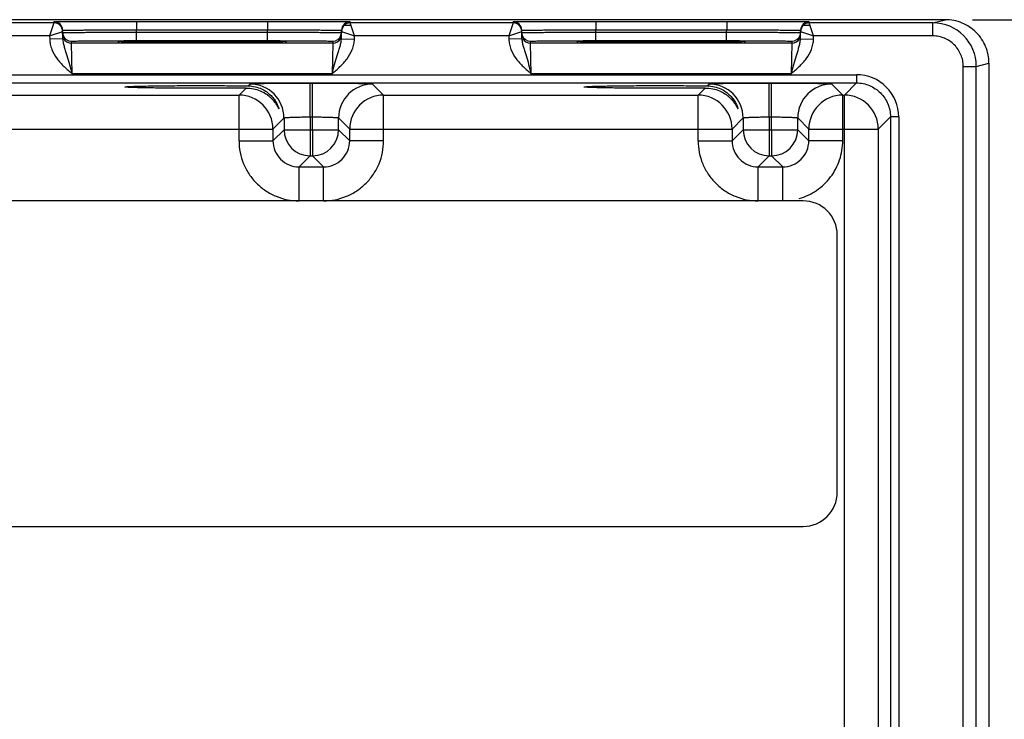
# Model space of a CAD drawing. Header units: inches. Extents: x 0 to 34, y 0 to 22.
# Tile 123 of 137: x 22.2 to 24.5, y 18.2 to 19.9. Entities that reach past the tile are written whole.
import ezdxf

# ---------------------------------------------------------------- set-up
doc = ezdxf.new("R2010")
doc.units = ezdxf.units.IN
doc.header["$LTSCALE"] = 1.87
doc.header["$MEASUREMENT"] = 0
doc.layers.get('0').update_dxf_attribs({"linetype": 'CONTINUOUS'})
doc.layers.add('DIMENSIONS', color=7, linetype='CONTINUOUS')
doc.styles.get("Standard").update_dxf_attribs({"font": 'txt', "width": 0.8})
doc.dimstyles.new('DIMSTYLE_1', dxfattribs={"dimtxt": 0.125, "dimasz": 0.18, "dimexe": 0.125, "dimexo": 0.0625, "dimgap": 0.0625, "dimtad": 0, "dimtih": 1, "dimtoh": 1, "dimzin": 4, "dimdsep": 46, "dimtxsty": 'STANDARD', "dimblk": '_FILLED', "dimblk1": '_FILLED', "dimblk2": '_FILLED', "dimcen": 0.09, "dimadec": 0, "dimazin": 0, "dimtp": 0.001, "dimtm": 0.001, "dimtfac": 1, "dimtofl": 0, "dimtmove": 0, "dimatfit": 3, "dimldrblk": '_FILLED', "dimfxl": 1, "dimtolj": 1, "dimtzin": 4, "dimarcsym": 0})

# ---------------------------------------------------------------- blocks, each defined once
blk = doc.blocks.new('_FILLED')
at = {"color": 0, "linetype": 'BYBLOCK'}
blk.add_solid([(0, 0), (-1, 0.174), (-1, -0.174)], dxfattribs=at)
blk = doc.blocks.new('*D5')
at = {"layer": 'DIMENSIONS', "color": 2, "linetype": 'CONTINUOUS'}
for p, q in [((24.4383, 19.857), (25.3508, 19.857)), ((25.2258, 19.857), (25.2258, 18.3413)), ((25.2258, 16.388), (25.2258, 18.0913)), ((24.4383, 16.388), (25.3508, 16.388))]:
    blk.add_line(p, q, dxfattribs=at)
at = {"layer": 'DIMENSIONS', "color": 2, "linetype": 'CONTINUOUS', "xscale": 0.18, "yscale": 0.18, "zscale": 0.18}
for p, rotation in [((25.2258, 19.857), 90), ((25.2258, 16.388), 270)]:
    blk.add_blockref('_FILLED', p, dxfattribs=dict(at, rotation=rotation))
at = {"layer": 'DIMENSIONS', "color": 2, "linetype": 'CONTINUOUS', "insert": (25.2258, 18.2788), "char_height": 0.125, "width": 1.125, "attachment_point": 2, "line_spacing_factor": 0.9}
blk.add_mtext('3.47{\\Ftxt.shx;\\W1.000000;\\H0.125000; }[88.1]', dxfattribs=at)

msp = doc.modelspace()

# ---------------------------------------------------------------- linework, layer by layer
at = {"color": 7, "linetype": 'CONTINUOUS'}
for p, q in [((24.3758, 19.857), (15.553, 19.857)), ((22.3275, 19.8498), (21.9532, 19.8498)), ((22.3275, 19.8498), (22.3176, 19.8198)), ((22.3275, 19.8498), (22.3274, 19.8523)), ((22.5174, 19.8531), (22.8183, 19.8531)), ((22.5174, 19.8531), (22.5174, 19.8335)), ((22.8183, 19.8531), (22.8183, 19.8335)), ((22.9948, 19.8446), (23.0082, 19.8446)), ((23.0082, 19.8523), (23.0082, 19.8498)), ((23.3825, 19.8498), (23.0082, 19.8498)), ((23.018, 19.8198), (23.0082, 19.8498)), ((23.3825, 19.8498), (23.3726, 19.8198)), ((23.3825, 19.8498), (23.3824, 19.8523)), ((23.5724, 19.8531), (23.8733, 19.8531)), ((23.5724, 19.8531), (23.5724, 19.8335)), ((23.8733, 19.8531), (23.8733, 19.8335)), ((24.0498, 19.8446), (24.0632, 19.8446)), ((24.0632, 19.8523), (24.0632, 19.8498)), ((24.3469, 19.8498), (24.0632, 19.8498)), ((24.073, 19.8198), (24.0632, 19.8498)), ((24.3469, 19.8498), (24.3758, 19.857)), ((24.3469, 19.8198), (24.3469, 19.8498)), ((22.3176, 19.8198), (21.963, 19.8198)), ((22.3176, 19.8198), (22.3475, 19.8301)), ((22.3176, 19.8198), (22.3178, 19.8126)), ((22.3477, 19.8132), (22.3474, 19.8327)), ((22.5174, 19.8335), (22.8183, 19.8335)), ((22.5175, 19.8285), (22.5174, 19.8335)), ((22.5175, 19.8285), (22.8182, 19.8285)), ((22.5175, 19.8089), (22.5175, 19.8285)), ((22.8182, 19.8285), (22.8183, 19.8335)), ((22.8182, 19.8089), (22.8182, 19.8285)), ((22.9879, 19.8132), (22.9882, 19.8327)), ((22.9882, 19.8301), (23.018, 19.8198)), ((23.0179, 19.8126), (23.018, 19.8198)), ((23.3726, 19.8198), (23.018, 19.8198)), ((23.3726, 19.8198), (23.4025, 19.8301)), ((23.3726, 19.8198), (23.3728, 19.8126)), ((23.4027, 19.8132), (23.4024, 19.8327)), ((23.5724, 19.8335), (23.8733, 19.8335)), ((23.5725, 19.8285), (23.5724, 19.8335)), ((23.5725, 19.8285), (23.8732, 19.8285)), ((23.5725, 19.8089), (23.5725, 19.8285)), ((23.8732, 19.8285), (23.8733, 19.8335)), ((23.8732, 19.8089), (23.8732, 19.8285)), ((24.0429, 19.8132), (24.0432, 19.8327)), ((24.0432, 19.8301), (24.073, 19.8198)), ((24.0729, 19.8126), (24.073, 19.8198)), ((24.3469, 19.8198), (24.073, 19.8198)), ((22.3477, 19.8132), (22.3178, 19.8126)), ((22.3676, 19.8029), (22.3675, 19.8076)), ((22.9681, 19.8029), (22.3676, 19.8029)), ((22.3692, 19.7329), (22.3676, 19.8029)), ((22.4741, 19.807), (22.4772, 19.8073)), ((22.4772, 19.8067), (22.4741, 19.807)), ((22.4886, 19.8064), (22.4772, 19.8067)), ((22.4787, 19.8067), (22.4779, 19.8067)), ((22.4797, 19.8066), (22.4787, 19.8067)), ((22.4809, 19.8066), (22.4797, 19.8066)), ((22.4829, 19.8065), (22.4809, 19.8066)), ((22.4854, 19.8065), (22.4829, 19.8065)), ((22.4882, 19.8064), (22.4854, 19.8065)), ((22.4915, 19.8063), (22.4882, 19.8064)), ((22.4952, 19.8063), (22.4915, 19.8063)), ((22.4995, 19.8062), (22.4952, 19.8063)), ((22.5042, 19.8061), (22.4995, 19.8062)), ((22.5096, 19.806), (22.5042, 19.8061)), ((22.5156, 19.806), (22.5096, 19.806)), ((22.5222, 19.8059), (22.5156, 19.806)), ((22.5175, 19.8089), (22.8182, 19.8089)), ((22.5295, 19.8058), (22.5222, 19.8059)), ((22.5375, 19.8058), (22.5295, 19.8058)), ((22.5462, 19.8057), (22.5375, 19.8058)), ((22.5558, 19.8056), (22.5462, 19.8057)), ((22.5661, 19.8056), (22.5558, 19.8056)), ((22.5772, 19.8055), (22.5661, 19.8056)), ((22.5892, 19.8055), (22.5772, 19.8055)), ((22.6019, 19.8054), (22.5892, 19.8055)), ((22.6154, 19.8054), (22.6019, 19.8054)), ((22.6296, 19.8054), (22.6154, 19.8054)), ((22.6395, 19.8054), (22.6296, 19.8054)), ((22.6499, 19.8053), (22.6395, 19.8054)), ((22.6609, 19.8053), (22.6499, 19.8053)), ((22.6725, 19.8053), (22.6609, 19.8053)), ((22.6846, 19.8053), (22.6725, 19.8053)), ((22.6966, 19.8054), (22.6846, 19.8053)), ((22.7081, 19.8054), (22.6966, 19.8054)), ((22.719, 19.8054), (22.7081, 19.8054)), ((22.7293, 19.8054), (22.719, 19.8054)), ((22.7391, 19.8055), (22.7293, 19.8054)), ((22.7484, 19.8055), (22.7391, 19.8055)), ((22.7572, 19.8055), (22.7484, 19.8055)), ((22.7656, 19.8056), (22.7572, 19.8055)), ((22.7772, 19.8056), (22.7656, 19.8056)), ((22.7878, 19.8057), (22.7772, 19.8056)), ((22.7974, 19.8058), (22.7878, 19.8057)), ((22.8058, 19.8058), (22.7974, 19.8058)), ((22.8132, 19.8059), (22.8058, 19.8058)), ((22.8198, 19.806), (22.8132, 19.8059)), ((22.8257, 19.806), (22.8198, 19.806)), ((22.831, 19.8061), (22.8257, 19.806)), ((22.8357, 19.8062), (22.831, 19.8061)), ((22.8399, 19.8062), (22.8357, 19.8062)), ((22.8437, 19.8063), (22.8399, 19.8062)), ((22.8471, 19.8064), (22.8437, 19.8063)), ((22.8585, 19.8067), (22.8471, 19.8064)), ((22.8501, 19.8065), (22.8471, 19.8064)), ((22.8526, 19.8065), (22.8501, 19.8065)), ((22.8547, 19.8066), (22.8526, 19.8065)), ((22.8559, 19.8066), (22.8547, 19.8066)), ((22.857, 19.8067), (22.8559, 19.8066)), ((22.8578, 19.8067), (22.857, 19.8067)), ((22.8585, 19.8067), (22.8578, 19.8067)), ((22.8585, 19.8073), (22.8616, 19.807)), ((22.8616, 19.807), (22.8585, 19.8067)), ((22.9681, 19.8029), (22.9665, 19.7329)), ((22.9681, 19.8076), (22.9681, 19.8029)), ((22.9879, 19.8132), (23.0179, 19.8126)), ((23.4027, 19.8132), (23.3728, 19.8126)), ((23.4226, 19.8029), (23.4225, 19.8076)), ((24.0231, 19.8029), (23.4226, 19.8029)), ((23.4242, 19.7329), (23.4226, 19.8029)), ((23.5291, 19.807), (23.5322, 19.8073)), ((23.5322, 19.8067), (23.5291, 19.807)), ((23.5436, 19.8064), (23.5322, 19.8067)), ((23.5333, 19.8067), (23.5326, 19.8067)), ((23.5342, 19.8066), (23.5333, 19.8067)), ((23.5353, 19.8066), (23.5342, 19.8066)), ((23.5372, 19.8065), (23.5353, 19.8066)), ((23.5432, 19.8064), (23.5404, 19.8065)), ((23.5465, 19.8063), (23.5432, 19.8064)), ((23.5502, 19.8063), (23.5465, 19.8063)), ((23.5545, 19.8062), (23.5502, 19.8063)), ((23.5592, 19.8061), (23.5545, 19.8062)), ((23.5646, 19.806), (23.5592, 19.8061)), ((23.5706, 19.806), (23.5646, 19.806)), ((23.5772, 19.8059), (23.5706, 19.806)), ((23.5725, 19.8089), (23.8732, 19.8089)), ((23.5845, 19.8058), (23.5772, 19.8059)), ((23.5925, 19.8058), (23.5845, 19.8058)), ((23.6012, 19.8057), (23.5925, 19.8058)), ((23.6108, 19.8056), (23.6012, 19.8057)), ((23.6211, 19.8056), (23.6108, 19.8056)), ((23.6322, 19.8055), (23.6211, 19.8056)), ((23.6442, 19.8055), (23.6322, 19.8055)), ((23.6569, 19.8054), (23.6442, 19.8055)), ((23.6704, 19.8054), (23.6569, 19.8054)), ((23.6846, 19.8054), (23.6704, 19.8054)), ((23.6945, 19.8054), (23.6846, 19.8054)), ((23.7049, 19.8053), (23.6945, 19.8054)), ((23.7159, 19.8053), (23.7049, 19.8053)), ((23.7275, 19.8053), (23.7159, 19.8053)), ((23.7396, 19.8053), (23.7275, 19.8053)), ((23.7516, 19.8054), (23.7396, 19.8053)), ((23.7631, 19.8054), (23.7516, 19.8054)), ((23.774, 19.8054), (23.7631, 19.8054)), ((23.7843, 19.8054), (23.774, 19.8054)), ((23.7941, 19.8055), (23.7843, 19.8054)), ((23.8034, 19.8055), (23.7941, 19.8055)), ((23.8122, 19.8055), (23.8034, 19.8055)), ((23.8206, 19.8056), (23.8122, 19.8055)), ((23.8322, 19.8056), (23.8206, 19.8056)), ((23.8428, 19.8057), (23.8322, 19.8056)), ((23.8524, 19.8058), (23.8428, 19.8057)), ((23.8608, 19.8058), (23.8524, 19.8058)), ((23.8682, 19.8059), (23.8608, 19.8058)), ((23.8748, 19.806), (23.8682, 19.8059)), ((23.8807, 19.806), (23.8748, 19.806)), ((23.886, 19.8061), (23.8807, 19.806)), ((23.8907, 19.8062), (23.886, 19.8061)), ((23.8949, 19.8062), (23.8907, 19.8062)), ((23.8987, 19.8063), (23.8949, 19.8062)), ((23.9021, 19.8064), (23.8987, 19.8063)), ((23.9135, 19.8067), (23.9021, 19.8064)), ((23.9051, 19.8065), (23.9021, 19.8064)), ((23.9076, 19.8065), (23.9051, 19.8065)), ((23.9097, 19.8066), (23.9076, 19.8065)), ((23.9109, 19.8066), (23.9097, 19.8066)), ((23.912, 19.8067), (23.9109, 19.8066)), ((23.9128, 19.8067), (23.912, 19.8067)), ((23.9135, 19.8067), (23.9128, 19.8067)), ((23.9135, 19.8073), (23.9166, 19.807)), ((23.9166, 19.807), (23.9135, 19.8067)), ((24.0231, 19.8029), (24.0215, 19.7329)), ((24.0231, 19.8076), (24.0231, 19.8029)), ((24.0429, 19.8132), (24.0729, 19.8126)), ((24.4469, 19.7498), (24.4758, 19.757)), ((24.4758, 19.7571), (24.4758, 16.488)), ((15.8213, 19.7307), (24.1715, 19.7307)), ((22.9665, 19.7329), (22.3692, 19.7329)), ((24.0215, 19.7329), (23.4242, 19.7329)), ((24.1715, 19.7307), (24.1715, 19.7117)), ((24.4169, 19.7498), (24.4469, 19.7498)), ((24.4169, 16.4953), (24.4169, 19.7498)), ((24.4469, 16.4953), (24.4469, 19.7498)), ((15.8213, 19.7117), (24.1715, 19.7117)), ((22.7738, 19.705), (22.7781, 19.7093)), ((22.916, 19.7116), (22.9216, 19.7116)), ((22.916, 19.6337), (22.916, 19.7116)), ((22.9216, 19.6337), (22.9216, 19.7116)), ((23.0596, 19.7093), (23.085, 19.6839)), ((23.8288, 19.705), (23.8331, 19.7093)), ((23.971, 19.7116), (23.9766, 19.7116)), ((23.971, 19.6337), (23.971, 19.7116)), ((23.9766, 19.6337), (23.9766, 19.7116)), ((24.1146, 19.7093), (24.14, 19.6839)), ((24.1715, 19.7117), (24.1437, 19.6839)), ((22.03, 19.6839), (22.7527, 19.6839)), ((22.7527, 19.6839), (22.7688, 19.7)), ((22.7527, 19.5789), (22.7527, 19.6839)), ((23.085, 19.6839), (23.8077, 19.6839)), ((23.085, 19.5789), (23.085, 19.6839)), ((23.8077, 19.6839), (23.8238, 19.7)), ((23.8077, 19.5789), (23.8077, 19.6839)), ((24.14, 19.6839), (24.1437, 19.6839)), ((24.14, 19.5789), (24.14, 19.6839)), ((24.1437, 16.5612), (24.1437, 19.6839)), ((22.8561, 19.6313), (22.8307, 19.6059)), ((22.8561, 19.6313), (22.8561, 19.6043)), ((22.916, 19.6337), (22.9216, 19.6337)), ((22.916, 19.6337), (22.916, 19.6043)), ((22.9216, 19.6043), (22.9216, 19.6337)), ((22.9816, 19.6313), (23.007, 19.6059)), ((22.9816, 19.6043), (22.9816, 19.6313)), ((23.9111, 19.6313), (23.8857, 19.6059)), ((23.9111, 19.6313), (23.9111, 19.6043)), ((23.971, 19.6337), (23.9766, 19.6337)), ((23.971, 19.6337), (23.971, 19.6043)), ((23.9766, 19.6043), (23.9766, 19.6337)), ((24.0366, 19.6313), (24.062, 19.6059)), ((24.0366, 19.6043), (24.0366, 19.6313)), ((24.2495, 19.6337), (24.2217, 19.6059)), ((24.2685, 19.6337), (24.2495, 19.6337)), ((24.2495, 19.6337), (24.2495, 16.6113)), ((24.2685, 19.6337), (24.2685, 16.6113)), ((21.952, 19.6059), (22.8307, 19.6059)), ((22.8307, 19.6059), (22.8307, 19.5789)), ((22.8561, 19.6043), (22.8307, 19.5789)), ((22.8561, 19.6043), (22.9816, 19.6043)), ((22.916, 19.6043), (22.916, 19.5443)), ((22.9216, 19.6043), (22.9216, 19.5443)), ((22.9816, 19.6043), (23.007, 19.5789)), ((23.007, 19.6059), (23.8857, 19.6059)), ((23.007, 19.5789), (23.007, 19.6059)), ((23.8857, 19.6059), (23.8857, 19.5789)), ((23.9111, 19.6043), (23.8857, 19.5789)), ((23.9111, 19.6043), (24.0366, 19.6043)), ((23.971, 19.6043), (23.971, 19.5443)), ((23.9766, 19.6043), (23.9766, 19.5443)), ((24.0366, 19.6043), (24.062, 19.5789)), ((24.062, 19.6059), (24.2217, 19.6059)), ((24.062, 19.5789), (24.062, 19.6059)), ((24.2217, 19.6059), (24.2217, 16.6392)), ((22.7527, 19.5789), (22.8307, 19.5789)), ((23.085, 19.5789), (23.007, 19.5789)), ((23.8077, 19.5789), (23.8857, 19.5789)), ((24.14, 19.5789), (24.062, 19.5789)), ((22.916, 19.5443), (22.8907, 19.5189)), ((22.916, 19.5443), (22.9216, 19.5443)), ((22.9216, 19.5443), (22.947, 19.5189)), ((23.971, 19.5443), (23.9457, 19.5189)), ((23.971, 19.5443), (23.9766, 19.5443)), ((23.9766, 19.5443), (24.002, 19.5189)), ((22.8907, 19.5189), (22.947, 19.5189)), ((22.8907, 19.4409), (22.8907, 19.5189)), ((22.947, 19.4409), (22.947, 19.5189)), ((23.9457, 19.5189), (24.002, 19.5189)), ((23.9457, 19.4409), (23.9457, 19.5189)), ((24.002, 19.4409), (24.002, 19.5189)), ((24.0487, 19.4409), (15.9384, 19.4409)), ((24.1274, 18.7716), (24.1274, 19.3622)), ((15.9384, 18.6929), (24.0487, 18.6929))]:
    msp.add_line(p, q, dxfattribs=at)
for points in [[(22.4779, 19.8067), (22.4772, 19.8067), (22.477, 19.8068), (22.4767, 19.8068), (22.4766, 19.8068), (22.4764, 19.8068), (22.4763, 19.8068)], [(22.8593, 19.8068), (22.8593, 19.8068), (22.8592, 19.8068), (22.859, 19.8068), (22.8588, 19.8068), (22.8585, 19.8067)], [(23.5326, 19.8067), (23.532, 19.8068), (23.5317, 19.8068), (23.5316, 19.8068), (23.5314, 19.8068), (23.5313, 19.8068)], [(23.5404, 19.8065), (23.5379, 19.8065), (23.5372, 19.8065)], [(23.9143, 19.8068), (23.9143, 19.8068), (23.9142, 19.8068), (23.914, 19.8068), (23.9138, 19.8068), (23.9135, 19.8067)]]:
    msp.add_lwpolyline(points, dxfattribs=at)
for centre, radius, start, end in [((22.3274, 19.8323), 0.02, 1.0003, 90.0003), ((22.3275, 19.8298), 0.02, 1.0003, 90.0003), ((23.0082, 19.8323), 0.02, 89.9997, 178.9997), ((23.0082, 19.8298), 0.02, 89.9997, 178.9997), ((23.3824, 19.8323), 0.02, 1.0003, 90.0003), ((23.3825, 19.8298), 0.02, 1.0003, 90.0003), ((24.0632, 19.8323), 0.02, 89.9997, 178.9997), ((24.0632, 19.8298), 0.02, 89.9997, 178.9997), ((24.3469, 19.7498), 0.1, 0.0028, 90.0014), ((22.3275, 19.8298), 0.02, 8.1808, 9.8983), ((22.3274, 19.8298), 0.02, 1.0074, 8.1804), ((22.3676, 19.8276), 0.0201, 181.0528, 198.7479), ((22.3675, 19.8276), 0.02, 198.8014, 270.0007), ((22.9681, 19.8276), 0.02, 269.9993, 341.1986), ((22.968, 19.8276), 0.0201, 341.2521, 358.9472), ((23.0082, 19.8298), 0.02, 171.8201, 178.9927), ((23.0082, 19.8298), 0.02, 170.102, 171.8197), ((23.3825, 19.8298), 0.02, 8.1808, 9.8983), ((23.3824, 19.8298), 0.02, 1.0074, 8.1804), ((23.4226, 19.8276), 0.0201, 181.0528, 198.7479), ((23.4225, 19.8276), 0.02, 198.8014, 270.0007), ((24.0231, 19.8276), 0.02, 269.9993, 341.1986), ((24.023, 19.8276), 0.0201, 341.2521, 358.9472), ((24.0632, 19.8298), 0.02, 171.8201, 178.9927), ((24.0632, 19.8298), 0.02, 170.102, 171.8197), ((22.3676, 19.8229), 0.02, 206.4231, 270.0003), ((22.9681, 19.8229), 0.02, 269.9997, 333.5767), ((23.4226, 19.8229), 0.02, 206.4231, 270.0003), ((24.0231, 19.8229), 0.02, 269.9997, 333.5767), ((24.1715, 19.6337), 0.097, 359.9966, 90.0034), ((22.778, 19.6313), 0.078, 0.0209, 89.9791), ((23.0596, 19.6313), 0.078, 90.0209, 179.9791), ((23.833, 19.6313), 0.078, 0.0209, 89.9791), ((24.1146, 19.6313), 0.078, 90.0209, 179.9791), ((22.7527, 19.6059), 0.078, 0.0209, 89.9791), ((23.085, 19.6059), 0.078, 90.0209, 179.9791), ((23.8077, 19.6059), 0.078, 0.0209, 89.9791), ((24.14, 19.6059), 0.078, 90.0209, 179.9791), ((24.1437, 19.6059), 0.078, 0.0209, 89.9791), ((22.9161, 19.6043), 0.06, 180.021, 269.979), ((22.9216, 19.6043), 0.06, 270.021, 359.979), ((23.9711, 19.6043), 0.06, 180.021, 269.979), ((23.9766, 19.6043), 0.06, 270.021, 359.979), ((24.0487, 19.3622), 0.0787, 0, 90), ((24.0487, 18.7716), 0.0787, 270, 360)]:
    msp.add_arc(centre, radius, start, end, dxfattribs=at)
for points, knots in [([(22.3274, 19.8523), (22.3274, 19.8523), (22.3275, 19.8523), (22.3277, 19.8524), (22.328, 19.8524), (22.3284, 19.8524), (22.3289, 19.8524), (22.3298, 19.8524), (22.3312, 19.8525), (22.3332, 19.8525), (22.3357, 19.8526), (22.3387, 19.8526), (22.342, 19.8526), (22.3458, 19.8527), (22.3516, 19.8527), (22.3599, 19.8528), (22.371, 19.8528), (22.3835, 19.8529), (22.3972, 19.853), (22.4122, 19.853), (22.4281, 19.853), (22.4509, 19.8531), (22.4808, 19.8531), (22.505, 19.8531), (22.5174, 19.8531)], [0, 0, 0, 0, 0.000318, 0.001226, 0.002732, 0.004837, 0.007542, 0.010844, 0.019232, 0.029982, 0.043068, 0.058459, 0.076118, 0.096003, 0.118066, 0.168509, 0.226962, 0.292862, 0.365575, 0.444399, 0.528576, 0.617294, 0.804899, 1, 1, 1, 1]), ([(22.8183, 19.8531), (22.8306, 19.8531), (22.8549, 19.8531), (22.8847, 19.8531), (22.9075, 19.853), (22.9235, 19.853), (22.9384, 19.853), (22.9522, 19.8529), (22.9647, 19.8528), (22.9757, 19.8528), (22.984, 19.8527), (22.9899, 19.8527), (22.9936, 19.8526), (22.997, 19.8526), (22.9999, 19.8526), (23.0024, 19.8525), (23.0044, 19.8525), (23.0059, 19.8524), (23.0068, 19.8524), (23.0073, 19.8524), (23.0077, 19.8524), (23.008, 19.8524), (23.0081, 19.8523), (23.0082, 19.8523), (23.0082, 19.8523)], [0, 0, 0, 0, 0.195101, 0.382706, 0.471424, 0.555601, 0.634425, 0.707138, 0.773038, 0.831491, 0.881934, 0.903997, 0.923882, 0.941541, 0.956932, 0.970019, 0.980768, 0.989156, 0.992458, 0.995163, 0.997268, 0.998775, 0.999682, 1, 1, 1, 1]), ([(23.3824, 19.8523), (23.3824, 19.8523), (23.3825, 19.8523), (23.3827, 19.8524), (23.383, 19.8524), (23.3834, 19.8524), (23.3839, 19.8524), (23.3848, 19.8524), (23.3862, 19.8525), (23.3882, 19.8525), (23.3907, 19.8526), (23.3937, 19.8526), (23.397, 19.8526), (23.4008, 19.8527), (23.4066, 19.8527), (23.4149, 19.8528), (23.426, 19.8528), (23.4385, 19.8529), (23.4522, 19.853), (23.4672, 19.853), (23.4831, 19.853), (23.5059, 19.8531), (23.5358, 19.8531), (23.56, 19.8531), (23.5724, 19.8531)], [0, 0, 0, 0, 0.000318, 0.001226, 0.002732, 0.004837, 0.007542, 0.010844, 0.019232, 0.029982, 0.043068, 0.058459, 0.076118, 0.096003, 0.118066, 0.168509, 0.226962, 0.292862, 0.365575, 0.444399, 0.528576, 0.617294, 0.804899, 1, 1, 1, 1]), ([(23.8733, 19.8531), (23.8856, 19.8531), (23.9099, 19.8531), (23.9397, 19.8531), (23.9625, 19.853), (23.9785, 19.853), (23.9934, 19.853), (24.0072, 19.8529), (24.0197, 19.8528), (24.0307, 19.8528), (24.039, 19.8527), (24.0449, 19.8527), (24.0486, 19.8526), (24.052, 19.8526), (24.0549, 19.8526), (24.0574, 19.8525), (24.0594, 19.8525), (24.0609, 19.8524), (24.0618, 19.8524), (24.0623, 19.8524), (24.0627, 19.8524), (24.063, 19.8524), (24.0631, 19.8523), (24.0632, 19.8523), (24.0632, 19.8523)], [0, 0, 0, 0, 0.195101, 0.382706, 0.471424, 0.555601, 0.634425, 0.707138, 0.773038, 0.831491, 0.881934, 0.903997, 0.923882, 0.941541, 0.956932, 0.970019, 0.980768, 0.989156, 0.992458, 0.995163, 0.997268, 0.998775, 0.999682, 1, 1, 1, 1]), ([(24.4758, 19.757), (24.4758, 19.7636), (24.4745, 19.7767), (24.4688, 19.7956), (24.4595, 19.813), (24.447, 19.8282), (24.4317, 19.8407), (24.4143, 19.85), (24.3955, 19.8558), (24.3824, 19.857), (24.3758, 19.857)], [0, 0, 0, 0, 0.125, 0.25, 0.375001, 0.500001, 0.625002, 0.750003, 0.875003, 1, 1, 1, 1]), ([(22.3474, 19.8327), (22.3474, 19.8327), (22.3475, 19.8327), (22.3476, 19.8327), (22.3479, 19.8328), (22.3483, 19.8328), (22.3487, 19.8328), (22.3495, 19.8328), (22.3508, 19.8329), (22.3526, 19.8329), (22.3548, 19.833), (22.3575, 19.833), (22.3605, 19.8331), (22.3638, 19.8331), (22.3691, 19.8332), (22.3765, 19.8333), (22.3864, 19.8333), (22.3976, 19.8334), (22.4099, 19.8334), (22.4232, 19.8335), (22.4375, 19.8335), (22.4579, 19.8335), (22.4846, 19.8335), (22.5063, 19.8335), (22.5174, 19.8335)], [0, 0, 0, 0, 0.000343, 0.001258, 0.002769, 0.004877, 0.007583, 0.010885, 0.019274, 0.030023, 0.043108, 0.058497, 0.076155, 0.096037, 0.118099, 0.168538, 0.226986, 0.292883, 0.365592, 0.444414, 0.528588, 0.617304, 0.804905, 1, 1, 1, 1]), ([(22.3475, 19.8272), (22.3475, 19.8272), (22.3476, 19.8272), (22.3477, 19.8273), (22.348, 19.8273), (22.3484, 19.8273), (22.3488, 19.8273), (22.3496, 19.8274), (22.3509, 19.8274), (22.3527, 19.8275), (22.3549, 19.8275), (22.3576, 19.8276), (22.3606, 19.8276), (22.3639, 19.8277), (22.3692, 19.8277), (22.3766, 19.8278), (22.3865, 19.8279), (22.3977, 19.828), (22.41, 19.8281), (22.4233, 19.8282), (22.4376, 19.8282), (22.458, 19.8283), (22.4847, 19.8284), (22.5064, 19.8285), (22.5175, 19.8285)], [0, 0, 0, 0, 0.00033, 0.001241, 0.002749, 0.004856, 0.007562, 0.010864, 0.019252, 0.030002, 0.043087, 0.058478, 0.076136, 0.09602, 0.118081, 0.168521, 0.226971, 0.292867, 0.365577, 0.444399, 0.528574, 0.617291, 0.804896, 1, 1, 1, 1]), ([(22.8182, 19.8285), (22.8292, 19.8285), (22.8509, 19.8284), (22.8776, 19.8283), (22.8981, 19.8282), (22.9123, 19.8282), (22.9257, 19.8281), (22.938, 19.828), (22.9492, 19.8279), (22.9591, 19.8278), (22.9665, 19.8277), (22.9717, 19.8277), (22.9751, 19.8276), (22.9781, 19.8276), (22.9807, 19.8275), (22.9829, 19.8275), (22.9847, 19.8274), (22.986, 19.8274), (22.9868, 19.8273), (22.9873, 19.8273), (22.9876, 19.8273), (22.9879, 19.8273), (22.988, 19.8272), (22.9881, 19.8272), (22.9881, 19.8272)], [0, 0, 0, 0, 0.195104, 0.382709, 0.471426, 0.555601, 0.634423, 0.707132, 0.773029, 0.831478, 0.881918, 0.90398, 0.923864, 0.941522, 0.956912, 0.969998, 0.980748, 0.989136, 0.992438, 0.995144, 0.997251, 0.998759, 0.99967, 1, 1, 1, 1]), ([(22.8183, 19.8335), (22.8293, 19.8335), (22.851, 19.8335), (22.8777, 19.8335), (22.8981, 19.8335), (22.9124, 19.8335), (22.9258, 19.8334), (22.9381, 19.8334), (22.9492, 19.8333), (22.9591, 19.8333), (22.9666, 19.8332), (22.9718, 19.8331), (22.9752, 19.8331), (22.9782, 19.833), (22.9808, 19.833), (22.983, 19.8329), (22.9848, 19.8329), (22.9861, 19.8328), (22.9869, 19.8328), (22.9874, 19.8328), (22.9877, 19.8328), (22.988, 19.8327), (22.9881, 19.8327), (22.9882, 19.8327), (22.9882, 19.8327)], [0, 0, 0, 0, 0.195095, 0.382696, 0.471411, 0.555586, 0.634408, 0.707117, 0.773013, 0.831462, 0.881901, 0.903962, 0.923845, 0.941503, 0.956892, 0.969977, 0.980726, 0.989114, 0.992417, 0.995123, 0.997231, 0.998742, 0.999657, 1, 1, 1, 1]), ([(23.4024, 19.8327), (23.4024, 19.8327), (23.4025, 19.8327), (23.4026, 19.8327), (23.4029, 19.8328), (23.4033, 19.8328), (23.4037, 19.8328), (23.4045, 19.8328), (23.4058, 19.8329), (23.4076, 19.8329), (23.4098, 19.833), (23.4125, 19.833), (23.4155, 19.8331), (23.4188, 19.8331), (23.4241, 19.8332), (23.4315, 19.8333), (23.4414, 19.8333), (23.4526, 19.8334), (23.4649, 19.8334), (23.4782, 19.8335), (23.4925, 19.8335), (23.5129, 19.8335), (23.5396, 19.8335), (23.5613, 19.8335), (23.5724, 19.8335)], [0, 0, 0, 0, 0.000343, 0.001258, 0.002769, 0.004877, 0.007583, 0.010885, 0.019274, 0.030023, 0.043108, 0.058497, 0.076155, 0.096037, 0.118099, 0.168538, 0.226986, 0.292883, 0.365592, 0.444414, 0.528588, 0.617304, 0.804905, 1, 1, 1, 1]), ([(23.4025, 19.8272), (23.4025, 19.8272), (23.4026, 19.8272), (23.4027, 19.8273), (23.403, 19.8273), (23.4034, 19.8273), (23.4038, 19.8273), (23.4046, 19.8274), (23.4059, 19.8274), (23.4077, 19.8275), (23.4099, 19.8275), (23.4126, 19.8276), (23.4156, 19.8276), (23.4189, 19.8277), (23.4242, 19.8277), (23.4316, 19.8278), (23.4415, 19.8279), (23.4527, 19.828), (23.465, 19.8281), (23.4783, 19.8282), (23.4926, 19.8282), (23.513, 19.8283), (23.5397, 19.8284), (23.5614, 19.8285), (23.5725, 19.8285)], [0, 0, 0, 0, 0.00033, 0.001241, 0.002749, 0.004856, 0.007562, 0.010864, 0.019252, 0.030002, 0.043087, 0.058478, 0.076136, 0.09602, 0.118081, 0.168521, 0.226971, 0.292867, 0.365577, 0.444399, 0.528574, 0.617291, 0.804896, 1, 1, 1, 1]), ([(23.8732, 19.8285), (23.8842, 19.8285), (23.9059, 19.8284), (23.9326, 19.8283), (23.9531, 19.8282), (23.9673, 19.8282), (23.9807, 19.8281), (23.993, 19.828), (24.0042, 19.8279), (24.0141, 19.8278), (24.0215, 19.8277), (24.0267, 19.8277), (24.0301, 19.8276), (24.0331, 19.8276), (24.0357, 19.8275), (24.0379, 19.8275), (24.0397, 19.8274), (24.041, 19.8274), (24.0418, 19.8273), (24.0423, 19.8273), (24.0426, 19.8273), (24.0429, 19.8273), (24.043, 19.8272), (24.0431, 19.8272), (24.0431, 19.8272)], [0, 0, 0, 0, 0.195104, 0.382709, 0.471426, 0.555601, 0.634423, 0.707132, 0.773029, 0.831478, 0.881918, 0.90398, 0.923864, 0.941522, 0.956912, 0.969998, 0.980748, 0.989136, 0.992438, 0.995144, 0.997251, 0.998759, 0.99967, 1, 1, 1, 1]), ([(23.8733, 19.8335), (23.8843, 19.8335), (23.906, 19.8335), (23.9327, 19.8335), (23.9531, 19.8335), (23.9674, 19.8335), (23.9808, 19.8334), (23.9931, 19.8334), (24.0042, 19.8333), (24.0141, 19.8333), (24.0216, 19.8332), (24.0268, 19.8331), (24.0302, 19.8331), (24.0332, 19.833), (24.0358, 19.833), (24.038, 19.8329), (24.0398, 19.8329), (24.0411, 19.8328), (24.0419, 19.8328), (24.0424, 19.8328), (24.0427, 19.8328), (24.043, 19.8327), (24.0431, 19.8327), (24.0432, 19.8327), (24.0432, 19.8327)], [0, 0, 0, 0, 0.195095, 0.382696, 0.471411, 0.555586, 0.634408, 0.707117, 0.773013, 0.831462, 0.881901, 0.903962, 0.923845, 0.941503, 0.956892, 0.969977, 0.980726, 0.989114, 0.992417, 0.995123, 0.997231, 0.998742, 0.999657, 1, 1, 1, 1]), ([(24.4169, 19.7498), (24.4169, 19.7544), (24.416, 19.7636), (24.4106, 19.7811), (24.3977, 19.8006), (24.3782, 19.8136), (24.3606, 19.8189), (24.3514, 19.8198), (24.3469, 19.8198)], [0, 0, 0, 0, 0.125302, 0.250603, 0.5, 0.749396, 0.874698, 1, 1, 1, 1]), ([(22.3178, 19.8126), (22.3178, 19.8086), (22.3188, 19.8004), (22.3235, 19.7847), (22.3339, 19.7669), (22.3506, 19.7489), (22.363, 19.7382), (22.3692, 19.7329)], [0, 0, 0, 0, 0.125018, 0.250068, 0.499708, 0.749755, 1, 1, 1, 1]), ([(22.3477, 19.8132), (22.3478, 19.8098), (22.3487, 19.8032), (22.3512, 19.7937), (22.3542, 19.7842), (22.3583, 19.7711), (22.3634, 19.754), (22.3672, 19.74), (22.3692, 19.7329)], [0, 0, 0, 0, 0.120104, 0.238268, 0.357052, 0.478569, 0.733305, 1, 1, 1, 1]), ([(22.3675, 19.8076), (22.3675, 19.8076), (22.3676, 19.8076), (22.3677, 19.8076), (22.3679, 19.8077), (22.3684, 19.8077), (22.3692, 19.8078), (22.3705, 19.8078), (22.3721, 19.8079), (22.3741, 19.8079), (22.3764, 19.808), (22.3801, 19.8081), (22.3856, 19.8082), (22.3932, 19.8083), (22.4019, 19.8084), (22.4117, 19.8085), (22.4226, 19.8086), (22.4344, 19.8087), (22.447, 19.8087), (22.465, 19.8088), (22.4886, 19.8089), (22.5077, 19.8089), (22.5175, 19.8089)], [0, 0, 0, 0, 0.000367, 0.001291, 0.002806, 0.004918, 0.010931, 0.019321, 0.030071, 0.043156, 0.058545, 0.076201, 0.118142, 0.168576, 0.22702, 0.29291, 0.365614, 0.444431, 0.5286, 0.617312, 0.804907, 1, 1, 1, 1]), ([(22.4772, 19.8073), (22.4801, 19.8075), (22.4878, 19.8077), (22.502, 19.8079), (22.5212, 19.8081), (22.5449, 19.8083), (22.5722, 19.8085), (22.6136, 19.8087), (22.6678, 19.8087), (22.722, 19.8087), (22.7635, 19.8085), (22.7908, 19.8083), (22.8144, 19.8081), (22.8336, 19.8079), (22.8478, 19.8077), (22.8555, 19.8075), (22.8585, 19.8073)], [0, 0, 0, 0, 0.0232, 0.0608, 0.111657, 0.174242, 0.246665, 0.326737, 0.500006, 0.673274, 0.753345, 0.825766, 0.88835, 0.939205, 0.976802, 1, 1, 1, 1]), ([(22.8471, 19.8064), (22.8374, 19.8062), (22.8136, 19.8059), (22.7727, 19.8056), (22.7227, 19.8054), (22.6679, 19.8053), (22.6131, 19.8054), (22.5631, 19.8056), (22.5221, 19.8059), (22.4983, 19.8062), (22.4886, 19.8064)], [0, 0, 0, 0, 0.081295, 0.198871, 0.342544, 0.499869, 0.657212, 0.800938, 0.918598, 1, 1, 1, 1]), ([(22.8182, 19.8089), (22.8279, 19.8089), (22.8471, 19.8089), (22.8706, 19.8088), (22.8887, 19.8087), (22.9012, 19.8087), (22.913, 19.8086), (22.9239, 19.8085), (22.9337, 19.8084), (22.9425, 19.8083), (22.95, 19.8082), (22.9555, 19.8081), (22.9593, 19.808), (22.9616, 19.8079), (22.9635, 19.8079), (22.9651, 19.8078), (22.9664, 19.8078), (22.9672, 19.8077), (22.9677, 19.8077), (22.9679, 19.8076), (22.9681, 19.8076), (22.9681, 19.8076), (22.9681, 19.8076)], [0, 0, 0, 0, 0.195093, 0.382688, 0.4714, 0.555569, 0.634386, 0.70709, 0.77298, 0.831424, 0.881858, 0.923799, 0.941455, 0.956844, 0.969929, 0.980679, 0.989069, 0.995082, 0.997194, 0.998709, 0.999633, 1, 1, 1, 1]), ([(22.9665, 19.7329), (22.9684, 19.74), (22.9723, 19.754), (22.9774, 19.7711), (22.9815, 19.7842), (22.9844, 19.7937), (22.9869, 19.8032), (22.9878, 19.8098), (22.9879, 19.8132)], [0, 0, 0, 0, 0.266695, 0.521431, 0.642948, 0.761732, 0.879896, 1, 1, 1, 1]), ([(22.9665, 19.7329), (22.9727, 19.7382), (22.985, 19.7489), (23.0017, 19.7669), (23.0121, 19.7847), (23.0169, 19.8004), (23.0178, 19.8086), (23.0179, 19.8126)], [0, 0, 0, 0, 0.250256, 0.500306, 0.74994, 0.874987, 1, 1, 1, 1]), ([(23.3728, 19.8126), (23.3728, 19.8086), (23.3738, 19.8004), (23.3785, 19.7847), (23.3889, 19.7669), (23.4056, 19.7489), (23.418, 19.7382), (23.4242, 19.7329)], [0, 0, 0, 0, 0.125018, 0.250068, 0.499708, 0.749755, 1, 1, 1, 1]), ([(23.4027, 19.8132), (23.4028, 19.8098), (23.4037, 19.8032), (23.4062, 19.7937), (23.4092, 19.7842), (23.4133, 19.7711), (23.4184, 19.754), (23.4222, 19.74), (23.4242, 19.7329)], [0, 0, 0, 0, 0.120104, 0.238268, 0.357052, 0.478569, 0.733305, 1, 1, 1, 1]), ([(23.4225, 19.8076), (23.4225, 19.8076), (23.4226, 19.8076), (23.4227, 19.8076), (23.4229, 19.8077), (23.4234, 19.8077), (23.4242, 19.8078), (23.4255, 19.8078), (23.4271, 19.8079), (23.4291, 19.8079), (23.4314, 19.808), (23.4351, 19.8081), (23.4406, 19.8082), (23.4482, 19.8083), (23.4569, 19.8084), (23.4667, 19.8085), (23.4776, 19.8086), (23.4894, 19.8087), (23.502, 19.8087), (23.52, 19.8088), (23.5436, 19.8089), (23.5627, 19.8089), (23.5725, 19.8089)], [0, 0, 0, 0, 0.000367, 0.001291, 0.002806, 0.004918, 0.010931, 0.019321, 0.030071, 0.043156, 0.058545, 0.076201, 0.118142, 0.168576, 0.22702, 0.29291, 0.365614, 0.444431, 0.5286, 0.617312, 0.804907, 1, 1, 1, 1]), ([(23.5322, 19.8073), (23.5351, 19.8075), (23.5428, 19.8077), (23.557, 19.8079), (23.5762, 19.8081), (23.5999, 19.8083), (23.6272, 19.8085), (23.6686, 19.8087), (23.7228, 19.8087), (23.777, 19.8087), (23.8185, 19.8085), (23.8458, 19.8083), (23.8694, 19.8081), (23.8886, 19.8079), (23.9028, 19.8077), (23.9105, 19.8075), (23.9135, 19.8073)], [0, 0, 0, 0, 0.0232, 0.0608, 0.111657, 0.174242, 0.246665, 0.326737, 0.500006, 0.673274, 0.753345, 0.825766, 0.88835, 0.939205, 0.976802, 1, 1, 1, 1]), ([(23.9021, 19.8064), (23.8924, 19.8062), (23.8686, 19.8059), (23.8277, 19.8056), (23.7777, 19.8054), (23.7229, 19.8053), (23.6681, 19.8054), (23.6181, 19.8056), (23.5771, 19.8059), (23.5533, 19.8062), (23.5436, 19.8064)], [0, 0, 0, 0, 0.081295, 0.198871, 0.342544, 0.499869, 0.657212, 0.800938, 0.918598, 1, 1, 1, 1]), ([(23.8732, 19.8089), (23.8829, 19.8089), (23.9021, 19.8089), (23.9256, 19.8088), (23.9437, 19.8087), (23.9562, 19.8087), (23.968, 19.8086), (23.9789, 19.8085), (23.9887, 19.8084), (23.9975, 19.8083), (24.005, 19.8082), (24.0105, 19.8081), (24.0143, 19.808), (24.0166, 19.8079), (24.0185, 19.8079), (24.0201, 19.8078), (24.0214, 19.8078), (24.0222, 19.8077), (24.0227, 19.8077), (24.0229, 19.8076), (24.0231, 19.8076), (24.0231, 19.8076), (24.0231, 19.8076)], [0, 0, 0, 0, 0.195093, 0.382688, 0.4714, 0.555569, 0.634386, 0.70709, 0.77298, 0.831424, 0.881858, 0.923799, 0.941455, 0.956844, 0.969929, 0.980679, 0.989069, 0.995082, 0.997194, 0.998709, 0.999633, 1, 1, 1, 1]), ([(24.0215, 19.7329), (24.0234, 19.74), (24.0273, 19.754), (24.0324, 19.7711), (24.0365, 19.7842), (24.0394, 19.7937), (24.0419, 19.8032), (24.0428, 19.8098), (24.0429, 19.8132)], [0, 0, 0, 0, 0.266695, 0.521431, 0.642948, 0.761732, 0.879896, 1, 1, 1, 1]), ([(24.0215, 19.7329), (24.0277, 19.7382), (24.04, 19.7489), (24.0567, 19.7669), (24.0671, 19.7847), (24.0719, 19.8004), (24.0728, 19.8086), (24.0729, 19.8126)], [0, 0, 0, 0, 0.250256, 0.500306, 0.74994, 0.874987, 1, 1, 1, 1]), ([(22.7781, 19.7093), (22.7781, 19.7093), (22.7785, 19.7094), (22.7791, 19.7095), (22.78, 19.7096), (22.7812, 19.7097), (22.7828, 19.7099), (22.7855, 19.71), (22.7897, 19.7102), (22.7955, 19.7104), (22.8025, 19.7106), (22.8106, 19.7108), (22.8196, 19.711), (22.8296, 19.7111), (22.8444, 19.7113), (22.8644, 19.7115), (22.8898, 19.7116), (22.9072, 19.7116), (22.916, 19.7116)], [0, 0, 0, 0, 0.002193, 0.006647, 0.013412, 0.022485, 0.033853, 0.04749, 0.081447, 0.124043, 0.174882, 0.233486, 0.299305, 0.371722, 0.450054, 0.621468, 0.80711, 1, 1, 1, 1]), ([(22.9216, 19.7116), (22.9305, 19.7116), (22.9479, 19.7116), (22.9732, 19.7115), (22.9932, 19.7113), (23.0081, 19.7111), (23.018, 19.711), (23.0271, 19.7108), (23.0352, 19.7106), (23.0421, 19.7104), (23.048, 19.7102), (23.0521, 19.71), (23.0549, 19.7099), (23.0564, 19.7097), (23.0577, 19.7096), (23.0586, 19.7095), (23.0592, 19.7094), (23.0595, 19.7093), (23.0596, 19.7093)], [0, 0, 0, 0, 0.19289, 0.378532, 0.549946, 0.628278, 0.700695, 0.766514, 0.825118, 0.875957, 0.918553, 0.95251, 0.966147, 0.977515, 0.986588, 0.993353, 0.997807, 1, 1, 1, 1]), ([(23.8331, 19.7093), (23.8331, 19.7093), (23.8335, 19.7094), (23.8341, 19.7095), (23.835, 19.7096), (23.8362, 19.7097), (23.8378, 19.7099), (23.8405, 19.71), (23.8447, 19.7102), (23.8505, 19.7104), (23.8575, 19.7106), (23.8656, 19.7108), (23.8746, 19.711), (23.8846, 19.7111), (23.8994, 19.7113), (23.9194, 19.7115), (23.9448, 19.7116), (23.9622, 19.7116), (23.971, 19.7116)], [0, 0, 0, 0, 0.002193, 0.006647, 0.013412, 0.022485, 0.033853, 0.04749, 0.081447, 0.124043, 0.174882, 0.233486, 0.299305, 0.371722, 0.450054, 0.621468, 0.80711, 1, 1, 1, 1]), ([(23.9766, 19.7116), (23.9855, 19.7116), (24.0029, 19.7116), (24.0282, 19.7115), (24.0482, 19.7113), (24.0631, 19.7111), (24.073, 19.711), (24.0821, 19.7108), (24.0902, 19.7106), (24.0971, 19.7104), (24.103, 19.7102), (24.1071, 19.71), (24.1099, 19.7099), (24.1114, 19.7097), (24.1127, 19.7096), (24.1136, 19.7095), (24.1142, 19.7094), (24.1145, 19.7093), (24.1146, 19.7093)], [0, 0, 0, 0, 0.19289, 0.378532, 0.549946, 0.628278, 0.700695, 0.766514, 0.825118, 0.875957, 0.918553, 0.95251, 0.966147, 0.977515, 0.986588, 0.993353, 0.997807, 1, 1, 1, 1]), ([(24.1715, 19.7117), (24.1766, 19.7117), (24.1869, 19.7107), (24.2064, 19.7048), (24.2281, 19.6903), (24.2426, 19.6686), (24.2485, 19.6491), (24.2495, 19.6388), (24.2495, 19.6337)], [0, 0, 0, 0, 0.125301, 0.250603, 0.5, 0.749397, 0.874699, 1, 1, 1, 1]), ([(22.4906, 19.7025), (22.4906, 19.7026), (22.4908, 19.7027), (22.4911, 19.7028), (22.4917, 19.7029), (22.4924, 19.703), (22.4933, 19.7031), (22.495, 19.7032), (22.4976, 19.7034), (22.5014, 19.7036), (22.5059, 19.7038), (22.5112, 19.704), (22.5173, 19.7042), (22.524, 19.7044), (22.5344, 19.7046), (22.5489, 19.7049), (22.5679, 19.7051), (22.5889, 19.7053), (22.6113, 19.7055), (22.6349, 19.7056), (22.659, 19.7056), (22.6911, 19.7056), (22.7294, 19.7055), (22.7596, 19.7052), (22.7738, 19.705)], [0, 0, 0, 0, 0.000527, 0.001708, 0.003612, 0.006247, 0.009612, 0.013706, 0.02406, 0.037276, 0.053316, 0.072106, 0.09354, 0.117502, 0.143877, 0.203414, 0.271045, 0.345417, 0.425153, 0.50873, 0.594532, 0.680934, 0.848958, 1, 1, 1, 1]), ([(22.7688, 19.7), (22.7545, 19.6998), (22.7245, 19.6996), (22.6865, 19.6994), (22.6548, 19.6995), (22.6311, 19.6995), (22.6081, 19.6996), (22.5862, 19.6998), (22.5658, 19.7), (22.5473, 19.7003), (22.5332, 19.7005), (22.5231, 19.7008), (22.5165, 19.7009), (22.5106, 19.7011), (22.5055, 19.7013), (22.5011, 19.7015), (22.4975, 19.7017), (22.4949, 19.7019), (22.4933, 19.702), (22.4924, 19.7021), (22.4916, 19.7022), (22.4911, 19.7023), (22.4908, 19.7024), (22.4906, 19.7025), (22.4906, 19.7025)], [0, 0, 0, 0, 0.153931, 0.323259, 0.409812, 0.495497, 0.578742, 0.657983, 0.731767, 0.798767, 0.857675, 0.883759, 0.90745, 0.928637, 0.947208, 0.963061, 0.976127, 0.986373, 0.990428, 0.993765, 0.996382, 0.998278, 0.999463, 1, 1, 1, 1]), ([(22.7688, 19.7), (22.7746, 19.7001), (22.7858, 19.699), (22.8012, 19.6942), (22.8122, 19.6884), (22.8197, 19.683), (22.8247, 19.6788), (22.8291, 19.6744), (22.8329, 19.67), (22.8362, 19.6657), (22.8385, 19.6621), (22.8401, 19.6595), (22.8411, 19.6577), (22.842, 19.6561), (22.8426, 19.6549), (22.8431, 19.6541), (22.8433, 19.6536), (22.8436, 19.6532), (22.8437, 19.6528), (22.8439, 19.6526), (22.844, 19.6525), (22.8441, 19.6525), (22.8441, 19.6525), (22.8441, 19.6526)], [0, 0, 0, 0, 0.185644, 0.354785, 0.509185, 0.581463, 0.650539, 0.716309, 0.778465, 0.836445, 0.889279, 0.913273, 0.935257, 0.954818, 0.971455, 0.978498, 0.984587, 0.989645, 0.99361, 0.996429, 0.998081, 0.998798, 1, 1, 1, 1]), ([(22.7738, 19.705), (22.7794, 19.705), (22.79, 19.7036), (22.8044, 19.6986), (22.8165, 19.6915), (22.8263, 19.683), (22.8328, 19.6753), (22.8369, 19.6691), (22.8394, 19.6647), (22.8414, 19.6606), (22.8427, 19.6575), (22.8434, 19.6554), (22.8438, 19.6541), (22.844, 19.6533), (22.8441, 19.6528), (22.8441, 19.6526)], [0, 0, 0, 0, 0.177021, 0.338584, 0.48702, 0.624172, 0.750197, 0.808457, 0.862718, 0.91175, 0.953416, 0.970472, 0.984301, 0.994309, 1, 1, 1, 1]), ([(23.5456, 19.7025), (23.5456, 19.7026), (23.5458, 19.7027), (23.5461, 19.7028), (23.5467, 19.7029), (23.5474, 19.703), (23.5483, 19.7031), (23.55, 19.7032), (23.5526, 19.7034), (23.5564, 19.7036), (23.5609, 19.7038), (23.5662, 19.704), (23.5723, 19.7042), (23.579, 19.7044), (23.5894, 19.7046), (23.6039, 19.7049), (23.6229, 19.7051), (23.6439, 19.7053), (23.6663, 19.7055), (23.6899, 19.7056), (23.714, 19.7056), (23.7461, 19.7056), (23.7844, 19.7055), (23.8146, 19.7052), (23.8288, 19.705)], [0, 0, 0, 0, 0.000527, 0.001708, 0.003612, 0.006247, 0.009612, 0.013706, 0.02406, 0.037276, 0.053316, 0.072106, 0.09354, 0.117502, 0.143877, 0.203414, 0.271045, 0.345417, 0.425153, 0.50873, 0.594532, 0.680934, 0.848958, 1, 1, 1, 1]), ([(23.8238, 19.7), (23.8095, 19.6998), (23.7795, 19.6996), (23.7415, 19.6994), (23.7098, 19.6995), (23.6861, 19.6995), (23.6631, 19.6996), (23.6412, 19.6998), (23.6208, 19.7), (23.6023, 19.7003), (23.5882, 19.7005), (23.5781, 19.7008), (23.5715, 19.7009), (23.5656, 19.7011), (23.5605, 19.7013), (23.5561, 19.7015), (23.5525, 19.7017), (23.5499, 19.7019), (23.5483, 19.702), (23.5474, 19.7021), (23.5466, 19.7022), (23.5461, 19.7023), (23.5458, 19.7024), (23.5456, 19.7025), (23.5456, 19.7025)], [0, 0, 0, 0, 0.153931, 0.323259, 0.409812, 0.495497, 0.578742, 0.657983, 0.731767, 0.798767, 0.857675, 0.883759, 0.90745, 0.928637, 0.947208, 0.963061, 0.976127, 0.986373, 0.990428, 0.993765, 0.996382, 0.998278, 0.999463, 1, 1, 1, 1]), ([(23.8238, 19.7), (23.8296, 19.7001), (23.8408, 19.699), (23.8562, 19.6942), (23.8672, 19.6884), (23.8747, 19.683), (23.8797, 19.6788), (23.8841, 19.6744), (23.8879, 19.67), (23.8912, 19.6657), (23.8935, 19.6621), (23.8951, 19.6595), (23.8961, 19.6577), (23.897, 19.6561), (23.8976, 19.6549), (23.8981, 19.6541), (23.8983, 19.6536), (23.8986, 19.6532), (23.8987, 19.6528), (23.8989, 19.6526), (23.899, 19.6525), (23.8991, 19.6525), (23.8991, 19.6525), (23.8991, 19.6526)], [0, 0, 0, 0, 0.185644, 0.354785, 0.509185, 0.581463, 0.650539, 0.716309, 0.778465, 0.836445, 0.889279, 0.913273, 0.935257, 0.954818, 0.971455, 0.978498, 0.984587, 0.989645, 0.99361, 0.996429, 0.998081, 0.998798, 1, 1, 1, 1]), ([(23.8288, 19.705), (23.8344, 19.705), (23.845, 19.7036), (23.8594, 19.6986), (23.8715, 19.6915), (23.8813, 19.683), (23.8878, 19.6753), (23.8919, 19.6691), (23.8944, 19.6647), (23.8964, 19.6606), (23.8977, 19.6575), (23.8984, 19.6554), (23.8988, 19.6541), (23.899, 19.6533), (23.8991, 19.6528), (23.8991, 19.6526)], [0, 0, 0, 0, 0.177021, 0.338584, 0.48702, 0.624171, 0.750197, 0.808457, 0.862718, 0.91175, 0.953416, 0.970472, 0.984301, 0.994309, 1, 1, 1, 1]), ([(22.8561, 19.6313), (22.8561, 19.6313), (22.8562, 19.6314), (22.8566, 19.6316), (22.8576, 19.6318), (22.8591, 19.632), (22.8611, 19.6322), (22.8636, 19.6324), (22.8667, 19.6326), (22.8702, 19.6328), (22.8757, 19.633), (22.8834, 19.6333), (22.8936, 19.6335), (22.9046, 19.6336), (22.9122, 19.6337), (22.916, 19.6337)], [0, 0, 0, 0, 0.0028, 0.007571, 0.023736, 0.048901, 0.082926, 0.125528, 0.176326, 0.234855, 0.300572, 0.451055, 0.622156, 0.807459, 1, 1, 1, 1]), ([(22.9216, 19.6337), (22.9255, 19.6337), (22.933, 19.6336), (22.9441, 19.6335), (22.9542, 19.6333), (22.962, 19.633), (22.9675, 19.6328), (22.971, 19.6326), (22.974, 19.6324), (22.9766, 19.6322), (22.9786, 19.632), (22.9801, 19.6318), (22.981, 19.6316), (22.9814, 19.6314), (22.9816, 19.6313), (22.9816, 19.6313)], [0, 0, 0, 0, 0.192541, 0.377844, 0.548945, 0.699428, 0.765145, 0.823674, 0.874472, 0.917074, 0.951099, 0.976264, 0.992429, 0.9972, 1, 1, 1, 1]), ([(23.9111, 19.6313), (23.9111, 19.6313), (23.9112, 19.6314), (23.9116, 19.6316), (23.9126, 19.6318), (23.9141, 19.632), (23.9161, 19.6322), (23.9186, 19.6324), (23.9217, 19.6326), (23.9252, 19.6328), (23.9307, 19.633), (23.9384, 19.6333), (23.9486, 19.6335), (23.9596, 19.6336), (23.9672, 19.6337), (23.971, 19.6337)], [0, 0, 0, 0, 0.0028, 0.007571, 0.023736, 0.048901, 0.082926, 0.125528, 0.176326, 0.234855, 0.300572, 0.451055, 0.622156, 0.807459, 1, 1, 1, 1]), ([(23.9766, 19.6337), (23.9805, 19.6337), (23.988, 19.6336), (23.9991, 19.6335), (24.0092, 19.6333), (24.017, 19.633), (24.0225, 19.6328), (24.026, 19.6326), (24.029, 19.6324), (24.0316, 19.6322), (24.0336, 19.632), (24.0351, 19.6318), (24.036, 19.6316), (24.0364, 19.6314), (24.0366, 19.6313), (24.0366, 19.6313)], [0, 0, 0, 0, 0.192541, 0.377844, 0.548945, 0.699428, 0.765145, 0.823674, 0.874472, 0.917074, 0.951099, 0.976264, 0.992429, 0.9972, 1, 1, 1, 1]), ([(22.7527, 19.5789), (22.7527, 19.5699), (22.7545, 19.5518), (22.7624, 19.5257), (22.7752, 19.5017), (22.7925, 19.4807), (22.8135, 19.4634), (22.8375, 19.4506), (22.8636, 19.4427), (22.8817, 19.4409), (22.8907, 19.4409)], [0, 0, 0, 0, 0.124999, 0.25, 0.375, 0.5, 0.625, 0.75, 0.875001, 1, 1, 1, 1]), ([(22.8307, 19.5789), (22.8307, 19.5711), (22.8338, 19.5553), (22.8471, 19.5354), (22.8671, 19.522), (22.8829, 19.5189), (22.8907, 19.5189)], [0, 0, 0, 0, 0.249984, 0.5, 0.750016, 1, 1, 1, 1]), ([(22.947, 19.4409), (22.956, 19.4409), (22.9741, 19.4427), (23.0001, 19.4506), (23.0241, 19.4634), (23.0452, 19.4807), (23.0624, 19.5017), (23.0753, 19.5257), (23.0832, 19.5518), (23.085, 19.5699), (23.085, 19.5789)], [0, 0, 0, 0, 0.124999, 0.25, 0.375, 0.5, 0.625, 0.75, 0.875001, 1, 1, 1, 1]), ([(22.947, 19.5189), (22.9548, 19.5189), (22.9706, 19.522), (22.9905, 19.5354), (23.0039, 19.5553), (23.007, 19.5711), (23.007, 19.5789)], [0, 0, 0, 0, 0.249984, 0.5, 0.750016, 1, 1, 1, 1]), ([(23.8077, 19.5789), (23.8077, 19.5699), (23.8095, 19.5518), (23.8174, 19.5257), (23.8302, 19.5017), (23.8475, 19.4807), (23.8685, 19.4634), (23.8925, 19.4506), (23.9186, 19.4427), (23.9367, 19.4409), (23.9457, 19.4409)], [0, 0, 0, 0, 0.124999, 0.25, 0.375, 0.5, 0.625, 0.75, 0.875001, 1, 1, 1, 1]), ([(23.8857, 19.5789), (23.8857, 19.5711), (23.8888, 19.5553), (23.9021, 19.5354), (23.9221, 19.522), (23.9379, 19.5189), (23.9457, 19.5189)], [0, 0, 0, 0, 0.249984, 0.5, 0.750016, 1, 1, 1, 1]), ([(24.002, 19.5189), (24.0098, 19.5189), (24.0256, 19.522), (24.0455, 19.5354), (24.0589, 19.5553), (24.062, 19.5711), (24.062, 19.5789)], [0, 0, 0, 0, 0.249984, 0.5, 0.750016, 1, 1, 1, 1]), ([(24.0396, 19.4461), (24.0539, 19.4502), (24.0813, 19.463), (24.114, 19.4942), (24.1351, 19.5342), (24.14, 19.5641), (24.14, 19.5789)], [0, 0, 0, 0, 0.25, 0.5, 0.75, 1, 1, 1, 1])]:
    msp.add_open_spline(points, degree=3, knots=knots, dxfattribs=at)
for points in [[(22.3497, 19.814), (22.3484, 19.8166), (22.3476, 19.8196), (22.3476, 19.8225)], [(22.986, 19.814), (22.9873, 19.8166), (22.988, 19.8196), (22.9881, 19.8225)], [(23.4047, 19.814), (23.4034, 19.8166), (23.4026, 19.8196), (23.4026, 19.8225)], [(24.041, 19.814), (24.0423, 19.8166), (24.043, 19.8196), (24.0431, 19.8225)]]:
    msp.add_open_spline(points, degree=3, dxfattribs=at)

# ---------------------------------------------------------------- dimensions: what is measured, and where the dimension line sits
at = {"layer": 'DIMENSIONS', "color": 2, "linetype": 'CONTINUOUS'}
dim = msp.add_linear_dim(base=(25.2258, 19.857), p1=(24.3758, 16.388), p2=(24.3758, 19.857), angle=90, dimstyle='DIMSTYLE_1', dxfattribs=at)
dim.commit()
dim.dimension.update_dxf_attribs({"geometry": '*D5', "text_midpoint": (25.2258, 18.2163), "dimtype": 160})

doc.saveas('drawing.dxf')
